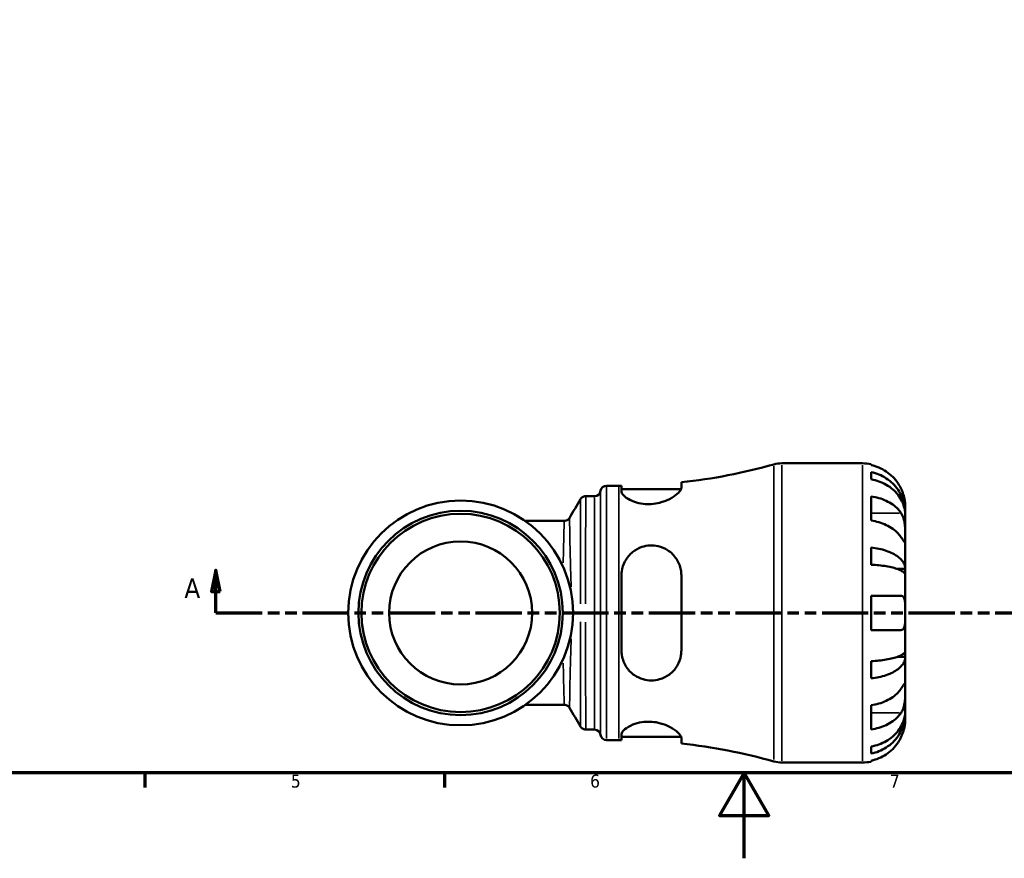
# Model space of a CAD drawing. Header units: millimetres. Extents: x 0 to 902, y -213 to 607.
# Tile 1 of 5: x 251 to 481, y 0 to 196. Entities that reach past the tile are written whole.
import ezdxf

# ---------------------------------------------------------------- set-up
doc = ezdxf.new("R2010")
doc.units = ezdxf.units.MM
doc.linetypes.add('DOUBLE_DASH_CHAIN', pattern=[1.2403, 0.6614, -0.0827, 0.1654, -0.0827, 0.1654, -0.0827])
for name, color, linetype, lineweight in [('Border (ANSI)', 7, 'Continuous', 70), ('Section Line (ANSI)', 7, 'DOUBLE_DASH_CHAIN', 70), ('Visible (ANSI)', 7, 'Continuous', 50), ('Visible Narrow (ANSI)', 7, 'Continuous', 35)]:
    doc.layers.add(name, color=color, linetype=linetype, lineweight=lineweight)
doc.styles.add('Label Text (ANSI)', font='tahoma.ttf')
doc.styles.add('Note Text (ANSI)', font='tahoma.ttf')

# ---------------------------------------------------------------- blocks, each defined once
blk = doc.blocks.new('Borders Default Border')
at = {"layer": 'Border (ANSI)'}
for p, q in [((280.3333282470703, 20), (280.3333282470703, 16.55200004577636)), ((350.4166793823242, 20), (350.4166793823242, 16.55200004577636))]:
    blk.add_line(p, q, dxfattribs=at)
at = {"layer": 'Border (ANSI)', "flags": 128}
for points in [[(20, 20), (20, 574.000015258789), (820.999984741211, 574.000015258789), (820.999984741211, 20), (20, 20)], [(420.4999923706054, 0), (420.4999923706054, 20), (414.7264862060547, 10), (426.2734985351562, 10), (420.4999923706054, 20)]]:
    blk.add_lwpolyline(points, dxfattribs=at)
at = {"layer": 'Border (ANSI)', "char_height": 3.048000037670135, "attachment_point": 7, "style": 'Note Text (ANSI)'}
for s, insert in [('5', (314.4825383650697, 16.48777954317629)), ('6', (384.485404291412, 16.48777954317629)), ('7', (454.5979985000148, 16.55199996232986))]:
    blk.add_mtext(s, dxfattribs=dict(at, insert=insert))
blk = doc.blocks.new('2dTransSection0')
at = {"layer": 'Section Line (ANSI)', "linetype": 'Continuous'}
for p, q in [((296.9430784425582, 67.40095770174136), (295.943078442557, 62.40095770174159)), ((296.9430784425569, 62.40095770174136), (296.9430784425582, 67.40095770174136)), ((297.943078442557, 62.40095770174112), (296.9430784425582, 67.40095770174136)), ((295.943078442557, 62.40095770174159), (297.943078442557, 62.40095770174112)), ((296.9430784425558, 57.40095770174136), (296.9430784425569, 62.40095770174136)), ((296.9430784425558, 57.40095770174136), (307.5969144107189, 57.40095770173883))]:
    blk.add_line(p, q, dxfattribs=at)
at = {"layer": 'Section Line (ANSI)', "linetype": 'DOUBLE_DASH_CHAIN', "ltscale": 16.33075523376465}
blk.add_line((296.9430784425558, 57.40095770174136), (591.1674179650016, 57.40095770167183), dxfattribs=at)
at = {"layer": 'Section Line (ANSI)', "linetype": 'Continuous', "flags": 128}
blk.add_lwpolyline([(297.943080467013, 62.40095770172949), (296.9430766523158, 67.4009577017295), (295.9430823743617, 62.40095770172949), (297.943080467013, 62.40095770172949)], dxfattribs=at)
at = {"layer": 'Section Line (ANSI)'}
blk.add_solid([(297.943080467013, 62.40095770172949), (296.9430766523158, 67.4009577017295), (295.9430823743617, 62.40095770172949), (297.943080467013, 62.40095770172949)], dxfattribs=at)
at = {"layer": 'Section Line (ANSI)', "insert": (289.5828226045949, 60.90095770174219), "char_height": 4.571999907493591, "attachment_point": 7, "style": 'Label Text (ANSI)'}
blk.add_mtext('A', dxfattribs=at)

msp = doc.modelspace()

# ---------------------------------------------------------------- linework, layer by layer
at = {"layer": 'Visible (ANSI)'}
for p, q in [((429.348780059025, 92.40095770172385), (448.1935295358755, 92.40095770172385)), ((450.1935295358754, 92.19891667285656), (450.1935295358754, 91.96825364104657)), ((450.1935295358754, 90.31770439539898), (450.1935295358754, 88.65739365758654)), ((405.8185295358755, 86.65591122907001), (405.8185295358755, 87.95079085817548)), ((388.3185295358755, 87.15095770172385), (391.1785295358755, 87.15095770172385)), ((391.8185295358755, 87.15248170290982), (391.8185295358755, 85.8212529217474)), ((391.8185295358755, 86.35095770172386), (405.755800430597, 86.35095770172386)), ((383.4585837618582, 84.70095770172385), (385.5404906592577, 84.70095770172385)), ((450.1935295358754, 84.67215419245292), (450.1935295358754, 79.01529994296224)), ((458.1935295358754, 80.7922640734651), (458.168532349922, 80.7922640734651)), ((458.1935295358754, 80.7922640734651), (458.1935295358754, 82.40095770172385)), ((458.1935295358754, 80.17997058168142), (458.1935295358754, 80.79226407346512)), ((378.4475590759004, 78.91230770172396), (369.3101654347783, 78.91230770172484)), ((458.1935295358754, 75.0786272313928), (458.1935295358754, 80.17997058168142)), ((458.1935295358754, 67.7022475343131), (458.1935295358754, 75.0786272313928)), ((450.1935295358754, 72.69583134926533), (450.1935295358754, 68.68748664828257)), ((458.1935295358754, 67.70224753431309), (456.2848918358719, 67.70224753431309)), ((458.1935295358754, 66.2240402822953), (458.1935295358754, 67.7022475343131)), ((391.8185295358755, 66.20095770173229), (391.8185295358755, 48.60095770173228)), ((405.8185295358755, 48.60095770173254), (405.8185295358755, 66.20095770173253)), ((458.1935295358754, 57.40095770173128), (458.1935295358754, 66.22404028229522)), ((450.1935295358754, 61.4009577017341), (450.1935295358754, 53.40095770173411)), ((458.1935295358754, 48.57787512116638), (458.1935295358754, 57.40095770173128)), ((458.1935295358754, 47.09966786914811), (458.1935295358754, 48.57787512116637)), ((450.1935295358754, 46.11442875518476), (450.1935295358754, 42.10608405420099)), ((458.1935295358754, 47.09966786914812), (456.2848918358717, 47.09966786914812)), ((458.1935295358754, 39.7232881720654), (458.1935295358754, 47.09966786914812)), ((458.1935295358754, 34.62194482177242), (458.1935295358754, 39.72328817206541)), ((369.3101654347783, 35.88960770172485), (378.4475590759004, 35.88960770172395)), ((450.1935295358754, 35.78661546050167), (450.1935295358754, 30.1297612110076)), ((458.1935295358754, 34.00965132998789), (458.1935295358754, 34.62194482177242)), ((458.1935295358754, 34.00965132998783), (458.168532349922, 34.00965132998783)), ((458.1935295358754, 32.40095770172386), (458.1935295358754, 34.00965132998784)), ((383.4585837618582, 30.10095770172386), (385.5404906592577, 30.10095770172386)), ((388.3185295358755, 27.65095770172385), (391.1785295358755, 27.65095770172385)), ((391.8185295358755, 28.98066248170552), (391.8185295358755, 27.64943370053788)), ((391.8185295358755, 28.45095770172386), (405.755800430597, 28.45095770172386)), ((405.8185295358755, 26.85112454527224), (405.8185295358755, 28.14600417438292)), ((450.1935295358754, 26.14452174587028), (450.1935295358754, 24.48421100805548)), ((429.348780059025, 22.40095770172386), (448.1935295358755, 22.40095770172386)), ((450.1935295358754, 22.8336617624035), (450.1935295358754, 22.60299873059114))]:
    msp.add_line(p, q, dxfattribs=at)
for centre, radius in [((354.1935295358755, 57.40095770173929), 26.29165), ((354.1935295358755, 57.4009577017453), 23.9015), ((354.1935295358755, 57.40095770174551), 23.2015), ((354.1935295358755, 57.40095770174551), 16.73105)]:
    msp.add_circle(centre, radius, dxfattribs=at)
for centre, radius, start, end in [((391.1785295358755, 221.5348172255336), 134.3838595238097, 276.2543101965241, 285.6628394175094), ((429.348780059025, 85.40095770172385), 7.000000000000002, 90, 105.6628394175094), ((448.1935295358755, 82.40095770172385), 10, 78.46304096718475, 90), ((385.5404906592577, 86.10095770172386), 1.4, 270, 352.8192442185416), ((388.3185295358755, 85.75095770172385), 1.4, 90, 172.8192442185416), ((391.1785295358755, 221.5348172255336), 134.3838595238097, 270, 270.2728708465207), ((385.5404906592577, 28.70095770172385), 1.4, 7.18075578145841, 90), ((388.3185295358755, 29.05095770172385), 1.4, 187.1807557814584, 270), ((391.1785295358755, -106.7329018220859), 134.3838595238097, 89.72712915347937, 90), ((391.1785295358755, -106.7329018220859), 134.3838595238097, 74.3371605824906, 83.74568980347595), ((429.348780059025, 29.40095770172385), 7.000000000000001, 254.3371605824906, 270), ((448.1935295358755, 32.40095770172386), 10, 269.9999999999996, 281.5369590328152)]:
    msp.add_arc(centre, radius, start, end, dxfattribs=at)
for points, knots in [([(457.2338899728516, 86.40095770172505), (457.0285648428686, 86.83931537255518), (456.7805833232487, 87.28394361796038), (456.1248963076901, 88.27049022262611), (455.68996567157, 88.79446351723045), (454.8160369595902, 89.67207675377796), (454.2970394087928, 90.10704101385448), (453.1788629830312, 90.85741717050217), (452.5796731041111, 91.17281266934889), (451.4568301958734, 91.6395529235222), (450.8326677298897, 91.8369195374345), (450.1935295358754, 91.96825364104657)], [4.902643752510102, 4.902643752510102, 4.902643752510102, 4.902643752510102, 5.042245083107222, 5.042245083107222, 5.228549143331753, 5.228549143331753, 5.413804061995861, 5.413804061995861, 5.59905898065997, 5.59905898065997, 5.77859994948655, 5.77859994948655, 5.77859994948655, 5.77859994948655]), ([(450.1935295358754, 90.31770439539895), (450.8347223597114, 90.1906113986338), (451.4610119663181, 89.99937457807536), (452.5856228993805, 89.54766718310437), (453.1848862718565, 89.24298434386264), (454.3034652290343, 88.51797392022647), (454.8227857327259, 88.09765344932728), (455.6960183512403, 87.2506349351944), (456.1301507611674, 86.74569749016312), (456.8786850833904, 85.65852142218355), (457.1930993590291, 85.07629077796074), (457.6667292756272, 83.96678045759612), (457.8691555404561, 83.33709168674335), (458.1325462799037, 82.05053486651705), (458.1935295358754, 81.39367042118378), (458.1935295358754, 80.7922640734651)], [0.1897183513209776, 0.1897183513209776, 0.1897183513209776, 0.1897183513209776, 0.3698032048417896, 0.3698032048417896, 0.5549843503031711, 0.5549843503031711, 0.7401654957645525, 0.7401654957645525, 0.9258164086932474, 0.9258164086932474, 1.111467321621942, 1.111467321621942, 1.297825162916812, 1.297825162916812, 1.484183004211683, 1.484183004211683, 1.484183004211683, 1.484183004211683]), ([(458.1935295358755, 80.17997058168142), (458.1935295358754, 80.7152084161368), (458.1325462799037, 81.2998026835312), (457.869155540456, 82.44480869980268), (457.6667292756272, 83.00521724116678), (457.1930993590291, 83.99265593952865), (456.8786850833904, 84.51082783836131), (456.1301507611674, 85.47838956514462), (455.6960183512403, 85.9277722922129), (454.8227857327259, 86.6815993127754), (454.3034652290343, 87.05567487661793), (453.1848862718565, 87.70091749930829), (452.5856228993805, 87.97207822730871), (451.4610119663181, 88.37408743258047), (450.8347223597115, 88.5442838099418), (450.1935295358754, 88.65739365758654)], [4.459382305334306, 4.459382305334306, 4.459382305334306, 4.459382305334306, 4.645740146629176, 4.645740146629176, 4.832097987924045, 4.832097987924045, 5.01774890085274, 5.01774890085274, 5.203399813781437, 5.203399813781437, 5.388580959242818, 5.388580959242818, 5.5737621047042, 5.5737621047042, 5.753846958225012, 5.753846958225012, 5.753846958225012, 5.753846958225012]), ([(405.8185295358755, 86.65591122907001), (405.8185295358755, 86.5441097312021), (405.7889412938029, 86.42197897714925), (405.5906816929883, 85.97343949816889), (405.2865748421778, 85.60719772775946), (404.3818704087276, 84.8251872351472), (403.7645593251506, 84.4076098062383), (402.3566700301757, 83.69373232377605), (401.5869210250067, 83.39018535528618), (400.1143879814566, 83.01355689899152), (399.4545647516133, 82.9049219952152), (398.1454819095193, 82.8219926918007), (397.5167881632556, 82.84165512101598), (396.1704918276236, 83.00685393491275), (395.4849620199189, 83.17529811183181), (394.095241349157, 83.6637024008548), (393.4436737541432, 84.00753815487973), (392.4260143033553, 84.72678931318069), (392.0724632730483, 85.10238045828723), (391.8505445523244, 85.57391969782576), (391.8185295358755, 85.7015427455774), (391.8185295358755, 85.8212529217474)], [-2.480382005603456, -2.480382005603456, -2.480382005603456, -2.480382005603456, -2.363286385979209, -2.363286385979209, -2.079768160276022, -2.079768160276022, -1.77979128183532, -1.77979128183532, -1.508210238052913, -1.508210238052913, -1.305006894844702, -1.305006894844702, -1.113346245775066, -1.113346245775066, -0.8807716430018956, -0.8807716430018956, -0.5859505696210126, -0.5859505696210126, -0.2789280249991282, -0.2789280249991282, -0.1569413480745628, -0.1569413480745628, -0.1569413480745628, -0.1569413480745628]), ([(458.1935295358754, 82.40095770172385), (458.1935295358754, 82.40095770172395), (458.1938804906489, 82.44373149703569), (458.1908729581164, 82.62089583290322), (458.1870613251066, 82.76276774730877), (458.1551637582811, 83.21073359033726), (458.1176226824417, 83.55481804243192), (457.9875917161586, 84.23071107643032), (457.9183832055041, 84.52346138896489), (457.7616286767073, 85.06234125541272), (457.6834842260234, 85.29971740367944), (457.5033834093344, 85.78641688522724), (457.4014502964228, 86.03390612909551), (457.271813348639, 86.31937197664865), (457.2529670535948, 86.36022920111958), (457.2338899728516, 86.40095770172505)], [-2.778041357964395, -2.778041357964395, -2.778041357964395, -2.778041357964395, -2.676721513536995, -2.676721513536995, -2.565581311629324, -2.565581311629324, -2.409601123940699, -2.409601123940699, -2.305193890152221, -2.305193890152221, -2.22617551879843, -2.22617551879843, -2.144504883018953, -2.144504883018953, -2.130817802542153, -2.130817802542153, -2.130817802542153, -2.130817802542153]), ([(383.458583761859, 84.70095770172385), (383.3092419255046, 84.70095770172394), (383.1609401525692, 84.67563712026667), (382.8949995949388, 84.59055336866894), (382.7799332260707, 84.53044051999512), (382.595586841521, 84.40885353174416), (382.5251984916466, 84.34741876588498), (382.4130490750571, 84.23538193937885), (382.3710387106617, 84.18440121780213), (382.3031437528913, 84.09354066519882), (382.2773063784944, 84.05349944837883), (382.2548208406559, 84.01578390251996), (382.2535951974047, 84.01371579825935), (382.2523853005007, 84.01166243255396)], [6.283188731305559, 6.283188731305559, 6.283188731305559, 6.283188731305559, 6.283364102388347, 6.283364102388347, 6.283550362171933, 6.283550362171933, 6.283736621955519, 6.283736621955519, 6.283922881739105, 6.283922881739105, 6.284109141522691, 6.284109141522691, 6.284120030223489, 6.284120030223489, 6.284120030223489, 6.284120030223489]), ([(450.1935295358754, 84.67215419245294), (450.8326677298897, 84.57928695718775), (451.4568301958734, 84.43972768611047), (452.5796731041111, 84.1096924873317), (453.1788629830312, 83.8866741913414), (454.2970394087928, 83.35607812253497), (454.8160369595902, 83.04851194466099), (455.68996567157, 82.42794567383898), (456.1248963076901, 82.05744060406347), (456.7805833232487, 81.35984680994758), (457.0285648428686, 81.04544716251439), (457.2338899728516, 80.73548148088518)], [0.1897242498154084, 0.1897242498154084, 0.1897242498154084, 0.1897242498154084, 0.3692652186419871, 0.3692652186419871, 0.5545201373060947, 0.5545201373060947, 0.7397750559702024, 0.7397750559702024, 0.9260791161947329, 0.9260791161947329, 1.065680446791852, 1.065680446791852, 1.065680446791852, 1.065680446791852]), ([(457.2338899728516, 80.73548148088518), (457.2921628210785, 80.64751084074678), (457.3482096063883, 80.55469324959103), (457.5096670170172, 80.26067529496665), (457.6068554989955, 80.04618252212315), (457.7825164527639, 79.57156941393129), (457.8587754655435, 79.31222946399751), (458.0104415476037, 78.65683325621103), (458.0710382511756, 78.25584706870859), (458.1610867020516, 77.34806702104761), (458.1793461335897, 76.85118339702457), (458.1954865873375, 75.89692890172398), (458.1935295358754, 75.45266308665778), (458.1935295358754, 75.0786272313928)], [-0.6443449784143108, -0.6443449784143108, -0.6443449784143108, -0.6443449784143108, -0.6030858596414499, -0.6030858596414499, -0.5200798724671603, -0.5200798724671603, -0.4327390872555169, -0.4327390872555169, -0.3100066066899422, -0.3100066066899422, -0.158689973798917, -0.158689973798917, 0, 0, 0, 0]), ([(379.6532080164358, 79.60106318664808), (379.6322939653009, 79.56557925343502), (379.6068685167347, 79.5257300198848), (379.5401626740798, 79.43537460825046), (379.4989273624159, 79.38471520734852), (379.3890853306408, 79.27335594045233), (379.3202485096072, 79.21229756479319), (379.140213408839, 79.0908665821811), (379.02797914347, 79.03050316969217), (378.7600723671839, 78.94033955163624), (378.6042616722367, 78.91230770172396), (378.4475590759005, 78.91230770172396)], [1.553665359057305, 1.553665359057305, 1.553665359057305, 1.553665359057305, 1.554813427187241, 1.554813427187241, 1.555961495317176, 1.555961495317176, 1.557109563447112, 1.557109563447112, 1.558257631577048, 1.558257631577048, 1.559405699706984, 1.559405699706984, 1.559405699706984, 1.559405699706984]), ([(457.2338899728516, 75.07862723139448), (457.0285648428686, 75.3885929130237), (456.7805833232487, 75.70299256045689), (456.1248963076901, 76.40058635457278), (455.68996567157, 76.77109142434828), (454.8160369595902, 77.3916576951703), (454.2970394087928, 77.69922387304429), (453.1788629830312, 78.2298199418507), (452.5796731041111, 78.452838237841), (451.4568301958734, 78.78287343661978), (450.8326677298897, 78.92243270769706), (450.1935295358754, 79.01529994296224)], [4.902643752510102, 4.902643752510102, 4.902643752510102, 4.902643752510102, 5.042245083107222, 5.042245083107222, 5.228549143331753, 5.228549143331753, 5.413804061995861, 5.413804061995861, 5.59905898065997, 5.59905898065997, 5.77859994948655, 5.77859994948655, 5.77859994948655, 5.77859994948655]), ([(458.1935295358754, 75.0786272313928), (458.1935295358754, 74.86920793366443), (458.1937395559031, 74.68371249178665), (458.191972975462, 74.35651185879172), (458.1898098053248, 74.21986443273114), (458.1717997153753, 73.97912855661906), (458.1510832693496, 73.90806837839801), (458.0641473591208, 73.9061138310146), (458.000859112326, 73.96804594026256), (457.8448484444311, 74.17057568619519), (457.7678068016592, 74.28049586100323), (457.5897990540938, 74.54231448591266), (457.490547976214, 74.6914939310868), (457.333497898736, 74.928255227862), (457.2845301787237, 75.00217908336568), (457.2338899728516, 75.07862723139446)], [0, 0, 0, 0, 0.08884908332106, 0.08884908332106, 0.1837964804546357, 0.1837964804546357, 0.3141969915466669, 0.3141969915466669, 0.4378466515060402, 0.4378466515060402, 0.5241127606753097, 0.5241127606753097, 0.6076526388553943, 0.6076526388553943, 0.6434969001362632, 0.6434969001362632, 0.6434969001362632, 0.6434969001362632]), ([(391.8185295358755, 66.20095770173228), (391.8185295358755, 66.49047506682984), (391.8364864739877, 66.77893844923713), (391.9770133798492, 67.9089554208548), (392.233974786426, 68.71984642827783), (393.0761785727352, 70.32023796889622), (393.7067224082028, 71.08452387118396), (395.0960712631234, 72.18017113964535), (395.7958053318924, 72.56620961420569), (397.1670026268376, 73.0334167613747), (397.8003956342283, 73.15670567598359), (399.1009781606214, 73.22586878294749), (399.7479249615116, 73.16853338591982), (401.1801329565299, 72.84235874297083), (401.929324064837, 72.52147994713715), (403.4386483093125, 71.55421664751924), (404.1475340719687, 70.84507443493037), (405.1856968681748, 69.25122976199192), (405.5378976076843, 68.37890290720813), (405.7805426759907, 67.03962080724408), (405.8185295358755, 66.62212117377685), (405.8185295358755, 66.20095770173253)], [-2.45782681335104, -2.45782681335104, -2.45782681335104, -2.45782681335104, -2.366635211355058, -2.366635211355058, -2.097358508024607, -2.097358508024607, -1.785066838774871, -1.785066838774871, -1.539123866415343, -1.539123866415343, -1.344277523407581, -1.344277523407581, -1.147090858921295, -1.147090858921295, -0.8924185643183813, -0.8924185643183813, -0.5700865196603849, -0.5700865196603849, -0.268637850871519, -0.268637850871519, -0.1359890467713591, -0.1359890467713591, -0.1359890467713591, -0.1359890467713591]), ([(450.1935295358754, 72.69583134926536), (450.8347223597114, 72.62920455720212), (451.4610119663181, 72.52895122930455), (452.5856228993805, 72.29214971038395), (453.1848862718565, 72.13242383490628), (454.3034652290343, 71.75234688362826), (454.8227857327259, 71.53199953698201), (455.6960183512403, 71.08796148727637), (456.1301507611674, 70.82325483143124), (456.8786850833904, 70.25331741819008), (457.1930993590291, 69.94809084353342), (457.6667292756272, 69.36644499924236), (457.8691555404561, 69.03633914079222), (458.1325462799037, 68.36187905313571), (458.1935295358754, 68.01752671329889), (458.1935295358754, 67.70224753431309)], [0.1897183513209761, 0.1897183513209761, 0.1897183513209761, 0.1897183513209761, 0.3698032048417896, 0.3698032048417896, 0.5549843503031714, 0.5549843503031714, 0.740165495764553, 0.740165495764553, 0.925816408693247, 0.925816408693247, 1.111467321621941, 1.111467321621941, 1.297825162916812, 1.297825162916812, 1.484183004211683, 1.484183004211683, 1.484183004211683, 1.484183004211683]), ([(458.1935295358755, 66.22404028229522), (458.1935295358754, 66.37957453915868), (458.1325462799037, 66.54945123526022), (457.869155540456, 66.8821774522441), (457.6667292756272, 67.04502604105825), (457.1930993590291, 67.33196491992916), (456.8786850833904, 67.48254000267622), (456.1301507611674, 67.76370285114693), (455.6960183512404, 67.89428855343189), (454.822785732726, 68.11334243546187), (454.3034652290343, 68.22204470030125), (453.1848862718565, 68.4095451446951), (452.5856228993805, 68.48834148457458), (451.4610119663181, 68.60516095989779), (450.8347223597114, 68.65461816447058), (450.1935295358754, 68.68748664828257)], [4.459382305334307, 4.459382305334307, 4.459382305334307, 4.459382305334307, 4.645740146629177, 4.645740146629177, 4.832097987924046, 4.832097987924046, 5.01774890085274, 5.01774890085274, 5.203399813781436, 5.203399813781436, 5.388580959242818, 5.388580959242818, 5.573762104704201, 5.573762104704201, 5.753846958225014, 5.753846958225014, 5.753846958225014, 5.753846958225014]), ([(450.1935295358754, 61.4009577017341), (450.8326677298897, 61.40095770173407), (451.4568301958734, 61.40095770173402), (452.5796731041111, 61.40095770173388), (453.1788629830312, 61.40095770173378), (454.2970394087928, 61.40095770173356), (454.8160369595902, 61.40095770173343), (455.68996567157, 61.40095770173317), (456.1248963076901, 61.40095770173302), (456.7805833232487, 61.40095770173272), (457.0285648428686, 61.40095770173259), (457.2338899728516, 61.40095770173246)], [0.1897242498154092, 0.1897242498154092, 0.1897242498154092, 0.1897242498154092, 0.3692652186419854, 0.3692652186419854, 0.5545201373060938, 0.5545201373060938, 0.7397750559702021, 0.7397750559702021, 0.9260791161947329, 0.9260791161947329, 1.065680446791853, 1.065680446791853, 1.065680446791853, 1.065680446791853]), ([(457.2338899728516, 61.40095770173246), (457.3268919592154, 61.4009577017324), (457.4141524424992, 61.38618522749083), (457.5695160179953, 61.32698240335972), (457.6382616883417, 61.28495750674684), (457.7780834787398, 61.15889840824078), (457.8451955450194, 61.06779732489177), (458.0030597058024, 60.75556637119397), (458.0702447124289, 60.49283327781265), (458.1615743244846, 59.81677257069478), (458.1794673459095, 59.39903087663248), (458.1954736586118, 58.45342548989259), (458.1935295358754, 57.93033234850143), (458.1935295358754, 57.40095770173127)], [-0.6479835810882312, -0.6479835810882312, -0.6479835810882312, -0.6479835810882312, -0.5812922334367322, -0.5812922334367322, -0.5195743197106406, -0.5195743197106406, -0.4431699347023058, -0.4431699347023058, -0.3085363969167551, -0.3085363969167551, -0.1588123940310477, -0.1588123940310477, 0, 0, 0, 0]), ([(458.1935295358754, 57.40095770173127), (458.1935295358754, 57.02512539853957), (458.194061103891, 56.65124677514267), (458.1894036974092, 55.88156936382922), (458.1832935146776, 55.49402083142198), (458.140924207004, 54.80530696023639), (458.1057619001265, 54.50650959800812), (457.9929566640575, 54.03733712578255), (457.9222798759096, 53.85928779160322), (457.7717044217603, 53.63774165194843), (457.705629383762, 53.56963691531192), (457.5644544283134, 53.47211967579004), (457.491171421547, 53.43986603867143), (457.3554024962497, 53.40753647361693), (457.2959400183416, 53.40095770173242), (457.2338899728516, 53.40095770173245)], [0, 0, 0, 0, 0.1127496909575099, 0.1127496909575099, 0.2404619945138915, 0.2404619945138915, 0.3630761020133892, 0.3630761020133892, 0.4698264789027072, 0.4698264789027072, 0.5368083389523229, 0.5368083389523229, 0.5973812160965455, 0.5973812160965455, 0.6407273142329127, 0.6407273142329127, 0.6407273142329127, 0.6407273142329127]), ([(457.2338899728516, 53.40095770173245), (457.0285648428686, 53.40095770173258), (456.7805833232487, 53.40095770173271), (456.1248963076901, 53.400957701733), (455.68996567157, 53.40095770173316), (454.8160369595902, 53.40095770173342), (454.2970394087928, 53.40095770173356), (453.1788629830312, 53.40095770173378), (452.5796731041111, 53.40095770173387), (451.4568301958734, 53.40095770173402), (450.8326677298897, 53.40095770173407), (450.1935295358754, 53.40095770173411)], [4.902643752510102, 4.902643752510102, 4.902643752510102, 4.902643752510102, 5.042245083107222, 5.042245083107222, 5.228549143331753, 5.228549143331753, 5.413804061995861, 5.413804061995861, 5.59905898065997, 5.59905898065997, 5.77859994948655, 5.77859994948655, 5.77859994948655, 5.77859994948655]), ([(405.8185295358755, 48.60095770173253), (405.8185295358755, 48.22928183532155), (405.7889412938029, 47.86036855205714), (405.5906816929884, 46.61852298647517), (405.2865748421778, 45.78804881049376), (404.3818704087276, 44.25507706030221), (403.7645593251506, 43.56195552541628), (402.3566700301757, 42.50324071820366), (401.5869210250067, 42.11222927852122), (400.1143879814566, 41.69078576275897), (399.4545647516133, 41.59743641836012), (398.1454819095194, 41.6044756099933), (397.5167881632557, 41.69406487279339), (396.1704918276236, 42.07589388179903), (395.4849620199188, 42.4011264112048), (394.095241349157, 43.34974034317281), (393.4436737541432, 44.02378233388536), (392.4260143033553, 45.59325222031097), (392.0724632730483, 46.49737373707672), (391.8505445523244, 47.82978605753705), (391.8185295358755, 48.21434423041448), (391.8185295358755, 48.60095770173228)], [-2.480382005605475, -2.480382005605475, -2.480382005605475, -2.480382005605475, -2.363286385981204, -2.363286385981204, -2.079768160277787, -2.079768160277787, -1.779791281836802, -1.779791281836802, -1.508210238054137, -1.508210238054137, -1.305006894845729, -1.305006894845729, -1.113346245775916, -1.113346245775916, -0.8807716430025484, -0.8807716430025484, -0.5859505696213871, -0.5859505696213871, -0.2789280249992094, -0.2789280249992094, -0.1569413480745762, -0.1569413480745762, -0.1569413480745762, -0.1569413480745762]), ([(450.1935295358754, 46.11442875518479), (450.8347223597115, 46.1472972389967), (451.4610119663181, 46.19675444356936), (452.5856228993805, 46.3135739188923), (453.1848862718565, 46.39237025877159), (454.3034652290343, 46.57987070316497), (454.8227857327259, 46.68857296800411), (455.6960183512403, 46.9076268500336), (456.1301507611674, 47.03821255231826), (456.8786850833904, 47.3193754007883), (457.1930993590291, 47.46995048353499), (457.6667292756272, 47.75688936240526), (457.8691555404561, 47.91973795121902), (458.1325462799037, 48.25246416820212), (458.1935295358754, 48.42234086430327), (458.1935295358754, 48.57787512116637)], [0.189718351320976, 0.189718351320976, 0.189718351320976, 0.189718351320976, 0.3698032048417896, 0.3698032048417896, 0.5549843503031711, 0.5549843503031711, 0.7401654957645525, 0.7401654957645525, 0.9258164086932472, 0.9258164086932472, 1.111467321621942, 1.111467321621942, 1.297825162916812, 1.297825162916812, 1.484183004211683, 1.484183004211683, 1.484183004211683, 1.484183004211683]), ([(458.1935295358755, 47.09966786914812), (458.1935295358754, 46.78438869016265), (458.1325462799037, 46.44003635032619), (457.869155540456, 45.76557626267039), (457.6667292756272, 45.43547040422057), (457.1930993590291, 44.85382455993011), (456.8786850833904, 44.54859798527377), (456.1301507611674, 43.97866057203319), (455.6960183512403, 43.71395391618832), (454.8227857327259, 43.26991586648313), (454.3034652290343, 43.04956851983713), (453.1848862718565, 42.6694915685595), (452.5856228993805, 42.50976569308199), (451.4610119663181, 42.27296417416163), (450.8347223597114, 42.17271084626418), (450.1935295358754, 42.10608405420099)], [4.459382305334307, 4.459382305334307, 4.459382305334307, 4.459382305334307, 4.645740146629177, 4.645740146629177, 4.832097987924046, 4.832097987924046, 5.017748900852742, 5.017748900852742, 5.203399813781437, 5.203399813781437, 5.388580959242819, 5.388580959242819, 5.573762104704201, 5.573762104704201, 5.753846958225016, 5.753846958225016, 5.753846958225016, 5.753846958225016]), ([(450.1935295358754, 35.78661546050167), (450.8326677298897, 35.8794826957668), (451.4568301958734, 36.01904196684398), (452.5796731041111, 36.34907716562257), (453.1788629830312, 36.57209546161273), (454.2970394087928, 37.10269153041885), (454.8160369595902, 37.41025770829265), (455.68996567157, 38.03082397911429), (456.1248963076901, 38.40132904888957), (456.7805833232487, 39.09892284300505), (457.0285648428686, 39.41332249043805), (457.2338899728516, 39.7232881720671)], [0.18972424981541, 0.18972424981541, 0.18972424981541, 0.18972424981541, 0.3692652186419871, 0.3692652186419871, 0.5545201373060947, 0.5545201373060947, 0.7397750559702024, 0.7397750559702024, 0.9260791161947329, 0.9260791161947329, 1.065680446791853, 1.065680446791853, 1.065680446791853, 1.065680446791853]), ([(457.2338899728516, 39.7232881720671), (457.2921628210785, 39.81125881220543), (457.3482096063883, 39.89587138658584), (457.5096670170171, 40.13915587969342), (457.6068554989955, 40.28504781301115), (457.7825164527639, 40.54260629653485), (457.8587754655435, 40.65068405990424), (458.0104415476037, 40.8441939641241), (458.0710382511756, 40.90031474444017), (458.1610867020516, 40.8872061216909), (458.1793461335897, 40.78572141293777), (458.1954865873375, 40.39320011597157), (458.1935295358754, 40.09732402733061), (458.1935295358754, 39.72328817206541)], [-0.6443449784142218, -0.6443449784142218, -0.6443449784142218, -0.6443449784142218, -0.6030858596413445, -0.6030858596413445, -0.5200798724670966, -0.5200798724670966, -0.4327390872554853, -0.4327390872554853, -0.3100066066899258, -0.3100066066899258, -0.1586899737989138, -0.1586899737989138, 0, 0, 0, 0]), ([(458.1935295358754, 39.72328817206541), (458.1935295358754, 39.5138688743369), (458.1937395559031, 39.28185665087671), (458.191972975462, 38.76402612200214), (458.1898098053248, 38.47745896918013), (458.1717997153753, 37.76663740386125), (458.1510832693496, 37.33628246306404), (458.0641473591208, 36.49438403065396), (458.000859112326, 36.09128529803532), (457.844848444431, 35.43975088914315), (457.7678068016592, 35.18528170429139), (457.5897990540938, 34.71576173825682), (457.490547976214, 34.50200982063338), (457.333497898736, 34.22300282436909), (457.2845301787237, 34.14288207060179), (457.2338899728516, 34.06643392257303)], [0, 0, 0, 0, 0.088849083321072, 0.088849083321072, 0.1837964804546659, 0.1837964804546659, 0.314196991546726, 0.314196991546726, 0.4378466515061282, 0.4378466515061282, 0.5241127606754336, 0.5241127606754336, 0.6076526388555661, 0.6076526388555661, 0.6434969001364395, 0.6434969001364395, 0.6434969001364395, 0.6434969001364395]), ([(378.4475590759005, 35.88960770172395), (378.5971023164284, 35.88960770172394), (378.7459655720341, 35.8641845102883), (379.0113182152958, 35.77896853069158), (379.1258106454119, 35.71924399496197), (379.3097104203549, 35.59805128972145), (379.3801849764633, 35.53665029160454), (379.4925967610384, 35.42443195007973), (379.5347903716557, 35.3732496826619), (379.6029957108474, 35.28192695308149), (379.6289662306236, 35.24162513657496), (379.6512873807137, 35.20410339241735), (379.652252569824, 35.20247328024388), (379.6532080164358, 35.20085221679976)], [-1.559390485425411, -1.559390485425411, -1.559390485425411, -1.559390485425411, -1.558294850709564, -1.558294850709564, -1.557146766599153, -1.557146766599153, -1.555998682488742, -1.555998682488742, -1.554850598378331, -1.554850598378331, -1.55370251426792, -1.55370251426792, -1.553650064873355, -1.553650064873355, -1.553650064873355, -1.553650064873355]), ([(450.1935295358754, 26.14452174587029), (450.8347223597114, 26.25763159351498), (451.4610119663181, 26.42782797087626), (452.5856228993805, 26.82983717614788), (453.1848862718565, 27.10099790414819), (454.3034652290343, 27.74624052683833), (454.8227857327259, 28.12031609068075), (455.6960183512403, 28.87414311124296), (456.1301507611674, 29.32352583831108), (456.8786850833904, 30.29108756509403), (457.1930993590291, 30.8092594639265), (457.6667292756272, 31.79669816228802), (457.8691555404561, 32.35710670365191), (458.1325462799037, 33.50211271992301), (458.1935295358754, 34.0867069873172), (458.1935295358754, 34.62194482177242)], [0.1897183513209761, 0.1897183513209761, 0.1897183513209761, 0.1897183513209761, 0.3698032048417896, 0.3698032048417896, 0.5549843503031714, 0.5549843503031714, 0.740165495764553, 0.740165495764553, 0.925816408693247, 0.925816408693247, 1.111467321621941, 1.111467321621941, 1.297825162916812, 1.297825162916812, 1.484183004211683, 1.484183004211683, 1.484183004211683, 1.484183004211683]), ([(457.2338899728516, 34.06643392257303), (457.0285648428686, 33.75646824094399), (456.7805833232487, 33.44206859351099), (456.1248963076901, 32.74447479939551), (455.68996567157, 32.37396972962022), (454.8160369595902, 31.75340345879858), (454.2970394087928, 31.44583728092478), (453.1788629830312, 30.91524121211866), (452.5796731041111, 30.6922229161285), (451.4568301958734, 30.36218771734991), (450.8326677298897, 30.22262844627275), (450.1935295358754, 30.12976121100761)], [4.902643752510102, 4.902643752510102, 4.902643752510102, 4.902643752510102, 5.042245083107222, 5.042245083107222, 5.228549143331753, 5.228549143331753, 5.413804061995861, 5.413804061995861, 5.59905898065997, 5.59905898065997, 5.77859994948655, 5.77859994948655, 5.77859994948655, 5.77859994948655]), ([(458.1935295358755, 34.00965132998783), (458.1935295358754, 33.40824498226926), (458.1325462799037, 32.75138053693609), (457.869155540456, 31.46482371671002), (457.6667292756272, 30.83513494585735), (457.1930993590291, 29.7256246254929), (456.8786850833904, 29.14339398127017), (456.1301507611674, 28.05621791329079), (455.6960183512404, 27.5512804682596), (454.822785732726, 26.70426195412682), (454.3034652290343, 26.28394148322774), (453.1848862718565, 25.55893105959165), (452.5856228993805, 25.25424822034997), (451.4610119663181, 24.80254082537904), (450.8347223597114, 24.61130400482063), (450.1935295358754, 24.48421100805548)], [4.459382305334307, 4.459382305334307, 4.459382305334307, 4.459382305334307, 4.645740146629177, 4.645740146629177, 4.832097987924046, 4.832097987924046, 5.01774890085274, 5.01774890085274, 5.203399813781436, 5.203399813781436, 5.388580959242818, 5.388580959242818, 5.573762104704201, 5.573762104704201, 5.753846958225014, 5.753846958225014, 5.753846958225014, 5.753846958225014]), ([(457.2338899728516, 28.40095770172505), (457.3025530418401, 28.54754951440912), (457.3680525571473, 28.69545216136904), (457.5288751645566, 29.08082272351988), (457.618154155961, 29.31782452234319), (457.7839997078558, 29.80892281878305), (457.8576659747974, 30.0599861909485), (458.0096080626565, 30.65829200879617), (458.071158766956, 30.98661069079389), (458.1612857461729, 31.62166949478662), (458.179388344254, 31.89982341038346), (458.1954974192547, 32.29633945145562), (458.1935295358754, 32.40095770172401), (458.1935295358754, 32.40095770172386)], [-0.6400853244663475, -0.6400853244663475, -0.6400853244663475, -0.6400853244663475, -0.5922218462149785, -0.5922218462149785, -0.5159503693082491, -0.5159503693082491, -0.4323560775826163, -0.4323560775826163, -0.3086303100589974, -0.3086303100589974, -0.1584495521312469, -0.1584495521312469, 0, 0, 0, 0]), ([(382.2523853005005, 30.79025297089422), (382.2730815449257, 30.75512852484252), (382.2982277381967, 30.71566568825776), (382.3642155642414, 30.62604901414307), (382.4050054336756, 30.5757444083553), (382.5138636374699, 30.46483599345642), (382.5821473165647, 30.40386328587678), (382.7614830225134, 30.28202159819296), (382.8735980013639, 30.22111722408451), (383.1427252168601, 30.12966930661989), (383.2999694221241, 30.10095770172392), (383.4585837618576, 30.10095770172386)], [3.140674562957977, 3.140674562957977, 3.140674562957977, 3.140674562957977, 3.140860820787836, 3.140860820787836, 3.141047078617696, 3.141047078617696, 3.141233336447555, 3.141233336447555, 3.141419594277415, 3.141419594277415, 3.141605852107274, 3.141605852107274, 3.141605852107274, 3.141605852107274]), ([(391.8185295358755, 28.98066248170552), (391.8185295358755, 29.07030802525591), (391.8364864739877, 29.16440582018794), (391.9770133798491, 29.55172981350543), (392.233974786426, 29.87256854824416), (393.0761785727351, 30.57212172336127), (393.7067224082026, 30.95142327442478), (395.0960712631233, 31.51178161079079), (395.7958053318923, 31.7152309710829), (397.1670026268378, 31.93295773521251), (397.8003956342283, 31.97526672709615), (399.1009781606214, 31.93527780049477), (399.7479249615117, 31.8521087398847), (401.1801329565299, 31.538721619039), (401.929324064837, 31.27786918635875), (403.4386483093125, 30.59278145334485), (404.1475340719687, 30.14600456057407), (405.1856968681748, 29.30431701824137), (405.5378976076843, 28.90722068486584), (405.7805426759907, 28.41262461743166), (405.8185295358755, 28.27269173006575), (405.8185295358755, 28.14600417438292)], [-2.45782681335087, -2.45782681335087, -2.45782681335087, -2.45782681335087, -2.366635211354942, -2.366635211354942, -2.097358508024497, -2.097358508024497, -1.785066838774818, -1.785066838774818, -1.539123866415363, -1.539123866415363, -1.344277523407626, -1.344277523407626, -1.147090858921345, -1.147090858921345, -0.8924185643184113, -0.8924185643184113, -0.5700865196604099, -0.5700865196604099, -0.2686378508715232, -0.2686378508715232, -0.1359890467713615, -0.1359890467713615, -0.1359890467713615, -0.1359890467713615]), ([(450.1935295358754, 22.8336617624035), (450.8326677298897, 22.96499586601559), (451.4568301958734, 23.16236247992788), (452.5796731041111, 23.6291027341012), (453.1788629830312, 23.94449823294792), (454.2970394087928, 24.69487438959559), (454.8160369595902, 25.12983864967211), (455.68996567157, 26.00745188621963), (456.1248963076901, 26.53142518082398), (456.7805833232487, 27.51797178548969), (457.0285648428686, 27.9626000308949), (457.2338899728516, 28.40095770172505)], [0.1897242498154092, 0.1897242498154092, 0.1897242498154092, 0.1897242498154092, 0.3692652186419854, 0.3692652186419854, 0.5545201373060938, 0.5545201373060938, 0.7397750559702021, 0.7397750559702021, 0.9260791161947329, 0.9260791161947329, 1.065680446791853, 1.065680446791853, 1.065680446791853, 1.065680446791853])]:
    msp.add_open_spline(points, degree=3, knots=knots, dxfattribs=at)
for points in [[(379.6532080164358, 79.60106318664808), (380.5196910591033, 81.07118613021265), (381.3860678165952, 82.54139946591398), (382.2523853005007, 84.01166243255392)], [(382.2523853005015, 30.79025297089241), (381.3860678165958, 32.26051593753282), (380.5196910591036, 33.73072927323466), (379.6532080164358, 35.20085221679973)]]:
    msp.add_open_spline(points, degree=3, dxfattribs=at)
at = {"layer": 'Visible Narrow (ANSI)'}
for p, q in [((427.4589479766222, 23.0885962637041), (427.4589479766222, 91.71331913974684)), ((429.348780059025, 91.97004962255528), (429.348780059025, 22.83186578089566)), ((448.1935295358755, 22.83186578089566), (448.1935295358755, 91.97004962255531)), ((386.9295100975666, 85.57476761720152), (386.9295100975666, 29.22714778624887)), ((388.3185295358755, 86.7846858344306), (388.3185295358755, 28.01722956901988)), ((391.1785295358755, 28.01722956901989), (391.1785295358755, 86.7846858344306)), ((385.5404906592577, 30.43706600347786), (385.5404906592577, 84.36484939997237)), ((456.8818719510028, 80.73548148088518), (450.5455475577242, 80.73548148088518)), ((382.1549346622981, 57.40095770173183), (380.5730613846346, 57.40095770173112)), ((382.282380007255, 57.40095770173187), (383.338346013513, 57.40095770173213)), ((456.8818719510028, 34.06643392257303), (450.5455475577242, 34.06643392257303))]:
    msp.add_line(p, q, dxfattribs=at)
for points, knots in [([(382.2521094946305, 83.92740139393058), (382.2517021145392, 83.69528223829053), (382.2512054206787, 82.98328218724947), (382.2496566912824, 80.08600538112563), (382.2484046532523, 77.35035619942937), (382.2455719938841, 70.63222165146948), (382.2440227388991, 66.70430501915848), (382.2431028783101, 61.55311992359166), (382.2429713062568, 60.5256430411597), (382.2428947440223, 59.49333314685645)], [6.362613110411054, 6.362613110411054, 6.362613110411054, 6.362613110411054, 6.692847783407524, 6.692847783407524, 7.184908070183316, 7.184908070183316, 7.659066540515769, 7.659066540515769, 7.775488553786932, 7.775488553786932, 7.775488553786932, 7.775488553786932]), ([(383.4076336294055, 59.54283212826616), (383.4081924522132, 60.59858031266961), (383.4091418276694, 61.64953062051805), (383.4155883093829, 66.92185387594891), (383.4253112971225, 70.94955353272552), (383.4405494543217, 77.84649590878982), (383.4464228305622, 80.65866632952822), (383.4534778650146, 83.64215095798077), (383.4556547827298, 84.37623498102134), (383.4574065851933, 84.61478406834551)], [-7.775441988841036, -7.775441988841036, -7.775441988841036, -7.775441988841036, -7.659066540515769, -7.659066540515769, -7.184908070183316, -7.184908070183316, -6.692847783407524, -6.692847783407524, -6.361728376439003, -6.361728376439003, -6.361728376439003, -6.361728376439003]), ([(378.4405028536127, 78.88237472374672), (378.4399207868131, 78.87764654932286), (378.4393336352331, 78.8723454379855), (378.414459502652, 78.62562473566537), (378.3812329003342, 77.41816196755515), (378.292203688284, 73.79309973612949), (378.2388398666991, 71.64508486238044), (378.1848610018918, 69.15232003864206)], [1.612164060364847, 1.612164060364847, 1.612164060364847, 1.612164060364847, 1.624735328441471, 1.624735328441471, 2.140101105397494, 2.140101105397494, 2.561814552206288, 2.561814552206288, 2.561814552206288, 2.561814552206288]), ([(380.043049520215, 63.47343063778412), (380.0391211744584, 63.61617112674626), (380.0351392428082, 63.7583943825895), (379.9848638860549, 65.52909384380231), (379.935757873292, 67.08888262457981), (379.8107551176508, 71.52949240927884), (379.7590843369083, 74.09488312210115), (379.6892186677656, 78.0509889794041), (379.6712380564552, 79.30154006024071), (379.6581944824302, 79.55399523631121), (379.6581430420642, 79.55497695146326), (379.6580916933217, 79.55594299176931)], [-2.865155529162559, -2.865155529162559, -2.865155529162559, -2.865155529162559, -2.844996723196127, -2.844996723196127, -2.613196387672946, -2.613196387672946, -2.140101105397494, -2.140101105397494, -1.624735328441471, -1.624735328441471, -1.622691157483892, -1.622691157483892, -1.622691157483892, -1.622691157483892]), ([(382.2428964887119, 55.30866866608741), (382.2430428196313, 53.36918260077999), (382.2433836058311, 51.44686591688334), (382.2447964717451, 46.00660712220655), (382.2461856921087, 42.66664829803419), (382.2485479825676, 37.17804187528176), (382.249552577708, 34.98119634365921), (382.2510807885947, 32.00475863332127), (382.251651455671, 31.13362840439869), (382.2521093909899, 30.8731430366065)], [1.649290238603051, 1.649290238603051, 1.649290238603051, 1.649290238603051, 1.868041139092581, 1.868041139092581, 2.289718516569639, 2.289718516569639, 2.691047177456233, 2.691047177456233, 3.062180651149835, 3.062180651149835, 3.062180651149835, 3.062180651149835]), ([(383.4574041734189, 30.18571994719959), (383.4554352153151, 30.45331823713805), (383.4529374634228, 31.35116238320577), (383.4459101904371, 34.4157781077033), (383.4411496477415, 36.67386365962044), (383.4287360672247, 42.30985882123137), (383.4205682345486, 45.73658426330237), (383.4111757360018, 51.30832526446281), (383.4087221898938, 53.27520994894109), (383.4076495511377, 55.25914331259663)], [-3.063065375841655, -3.063065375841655, -3.063065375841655, -3.063065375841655, -2.691047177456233, -2.691047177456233, -2.289718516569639, -2.289718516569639, -1.868041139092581, -1.868041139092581, -1.649336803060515, -1.649336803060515, -1.649336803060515, -1.649336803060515]), ([(379.6580861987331, 35.24608057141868), (379.6670553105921, 35.41646503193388), (379.6788510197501, 36.06430050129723), (379.716792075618, 38.31243246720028), (379.7440336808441, 39.98801891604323), (379.8219878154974, 43.55607529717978), (379.8658580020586, 45.27658357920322), (379.9587690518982, 48.47060892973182), (380.0034760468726, 49.87398070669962), (380.0433016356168, 51.32863700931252)], [1.622676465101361, 1.622676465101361, 1.622676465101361, 1.622676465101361, 1.981355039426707, 1.981355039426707, 2.371184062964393, 2.371184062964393, 2.659598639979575, 2.659598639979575, 2.865151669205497, 2.865151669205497, 2.865151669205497, 2.865151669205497]), ([(378.1848797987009, 45.64955437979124), (378.2095000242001, 44.52271867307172), (378.2344283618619, 43.46625629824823), (378.3042381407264, 40.51219821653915), (378.3430618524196, 38.89284144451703), (378.4018843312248, 36.69047590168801), (378.4234216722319, 36.05953507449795), (378.4405030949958, 35.91955906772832)], [-2.561809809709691, -2.561809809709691, -2.561809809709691, -2.561809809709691, -2.371184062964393, -2.371184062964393, -1.981355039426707, -1.981355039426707, -1.612149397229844, -1.612149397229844, -1.612149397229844, -1.612149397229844])]:
    msp.add_open_spline(points, degree=3, knots=knots, dxfattribs=at)

# ---------------------------------------------------------------- block references
msp.add_blockref('Borders Default Border', (0, 0))
at = {"layer": 'Section Line (ANSI)'}
msp.add_blockref('2dTransSection0', (0, 0), dxfattribs=at)

doc.saveas('drawing.dxf')
